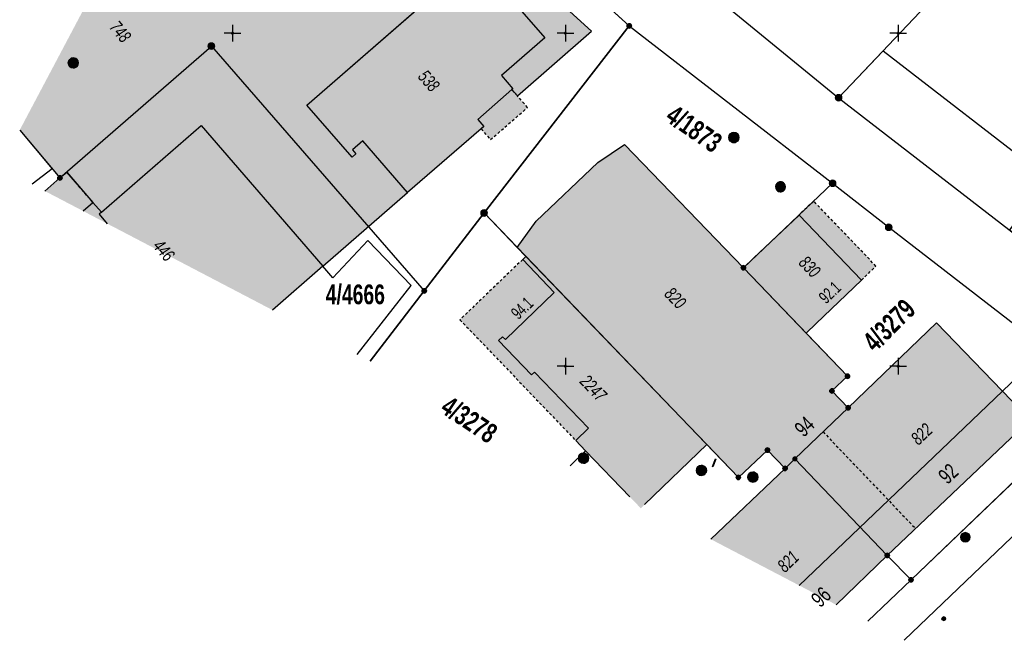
# Model space of a CAD drawing. Header units: metres. Extents: x 2695560 to 2696939, y 1260529 to 1262050.
# Tile 112 of 256: x 2695560 to 2695634, y 1260929 to 1260976. Entities that reach past the tile are written whole.
import ezdxf

# ---------------------------------------------------------------- set-up
doc = ezdxf.new("R2010")
doc.units = ezdxf.units.M
doc.linetypes.add('AUSGEZOGEN', pattern=[0])
doc.linetypes.add('VERDECKT2_S2', pattern=[0.36, 0.2, -0.16])
for name, color, linetype in [('XR$1$AV_Flächen (EO)', 7, 'AUSGEZOGEN'), ('XR$1$AV_Gebäudeflächen (BB)', 7, 'AUSGEZOGEN'), ('XR$1$AV_Gebäudeflächen (EO)', 7, 'AUSGEZOGEN'), ('XR$1$AV_Gebäudeflächen ut.', 7, 'AUSGEZOGEN'), ('XR$1$AV_Grenzpunkte', 7, 'AUSGEZOGEN'), ('XR$1$AV_Grundstück-Nr.', 7, 'AUSGEZOGEN'), ('XR$1$AV_Haus-Nr.', 7, 'AUSGEZOGEN'), ('XR$1$AV_Koordinatennetzpunkte', 7, 'AUSGEZOGEN'), ('XR$1$AV_Linien (BB)', 7, 'AUSGEZOGEN'), ('XR$1$AV_Linien (EO)', 7, 'AUSGEZOGEN'), ('XR$1$AV_Versicherung-Nr.', 7, 'AUSGEZOGEN'), ('XR$1$AW_LK_Schachtdeckel', 24, 'AUSGEZOGEN'), ('XR$1$AW_LK_Zwischenpunkt', 24, 'AUSGEZOGEN'), ('XR$1$EW_LK_Bauwerk', 1, 'AUSGEZOGEN'), ('XR$1$EW_LK_Knoten', 1, 'AUSGEZOGEN'), ('XR$1$Liegenschaftsgrenzen', 7, 'AUSGEZOGEN'), ('XR$1$PFAV', 255, 'AUSGEZOGEN'), ('XR$1$PFAW', 255, 'AUSGEZOGEN'), ('XR$1$PFEW', 255, 'AUSGEZOGEN'), ('XR$1$RAEW', 8, 'AUSGEZOGEN'), ('XR$1$RP_Abstandslinie', 7, 'AUSGEZOGEN')]:
    doc.layers.add(name, color=color, linetype=linetype)
doc.styles.add('ARIAL', font='arial.ttf')

# ---------------------------------------------------------------- blocks, each defined once
blk = doc.blocks.new('COMPLEXOBJECT_443')
at = {"layer": 'XR$1$AV_Linien (BB)', "color": 7, "linetype": 'AUSGEZOGEN', "transparency": 33554687}
blk.add_lwpolyline([(5625.444, 10929.421), (5664.073, 10966.374), (5707.358, 11007.742)], dxfattribs=at)
blk = doc.blocks.new('BAV15')
at = {"layer": 'XR$1$PFAV', "transparency": 33554687}
blk.add_hatch(color=7, dxfattribs=at).paths.add_polyline_path([(0.5, 0), (0.49, 0.1), (0.46, 0.2), (0.41, 0.29), (0.34, 0.36), (0.26, 0.42), (0.17, 0.47), (0.08, 0.49), (-0.03, 0.5), (-0.13, 0.48), (-0.22, 0.45), (-0.31, 0.4), (-0.38, 0.33), (-0.44, 0.24), (-0.48, 0.15), (-0.5, 0.05), (-0.5, -0.05), (-0.48, -0.15), (-0.44, -0.24), (-0.38, -0.33), (-0.31, -0.4), (-0.22, -0.45), (-0.13, -0.48), (-0.03, -0.5), (0.08, -0.49), (0.17, -0.47), (0.26, -0.42), (0.34, -0.36), (0.41, -0.29), (0.46, -0.2), (0.49, -0.1)])
at = {"color": 7, "transparency": 33554687}
for start, end in [(90, 270), (270, 90)]:
    blk.add_arc((0, 0), 0.5, start, end, dxfattribs=at)
at = {"layer": 'XR$1$PFAV', "transparency": 33554687}
blk.add_circle((0, 0), 0.5, dxfattribs=at)
blk = doc.blocks.new('BWAV20')
at = {"true_color": 0x000000, "transparency": 33554687}
blk.add_hatch(color=18, dxfattribs=at).paths.add_polyline_path([(0.17, 0), (0.16, 0.03), (0.15, 0.07), (0.14, 0.1), (0.11, 0.12), (0.09, 0.14), (0.06, 0.16), (0.03, 0.16), (-0.01, 0.17), (-0.04, 0.16), (-0.07, 0.15), (-0.1, 0.13), (-0.13, 0.11), (-0.15, 0.08), (-0.16, 0.05), (-0.17, 0.02), (-0.17, -0.02), (-0.16, -0.05), (-0.15, -0.08), (-0.13, -0.11), (-0.1, -0.13), (-0.07, -0.15), (-0.04, -0.16), (-0.01, -0.17), (0.03, -0.16), (0.06, -0.16), (0.09, -0.14), (0.11, -0.12), (0.14, -0.1), (0.15, -0.07), (0.16, -0.03)])
at = {"layer": 'XR$1$PFAV', "transparency": 33554687}
blk.add_hatch(color=7, dxfattribs=at).paths.add_polyline_path([(0.5, 0), (0.49, 0.1), (0.46, 0.2), (0.41, 0.29), (0.34, 0.36), (0.26, 0.42), (0.17, 0.47), (0.08, 0.49), (-0.03, 0.5), (-0.13, 0.48), (-0.22, 0.45), (-0.31, 0.4), (-0.38, 0.33), (-0.44, 0.24), (-0.48, 0.15), (-0.5, 0.05), (-0.5, -0.05), (-0.48, -0.15), (-0.44, -0.24), (-0.38, -0.33), (-0.31, -0.4), (-0.22, -0.45), (-0.13, -0.48), (-0.03, -0.5), (0.08, -0.49), (0.17, -0.47), (0.26, -0.42), (0.34, -0.36), (0.41, -0.29), (0.46, -0.2), (0.49, -0.1)])
blk = doc.blocks.new('BAV2041')
at = {"color": 7, "transparency": 33554687}
for p, q in [((-0.05, 0), (-0.5, 0)), ((0, 0.5), (0, 0.05)), ((0.05, 0), (0.5, 0)), ((0, -0.05), (0, -0.5))]:
    blk.add_line(p, q, dxfattribs=at)
blk.add_circle((0, 0), 0.05, dxfattribs=at)
for start, end in [(90, 270), (270, 90)]:
    blk.add_arc((0, 0), 0.05, start, end, dxfattribs=at)
blk = doc.blocks.new('BAW2092')
at = {"true_color": 0x000000, "transparency": 33554687}
blk.add_hatch(color=18, dxfattribs=at).paths.add_polyline_path([(-0.03, 0.5), (-0.03, -0.5), (0.03, -0.5), (0.03, 0.5)])
at = {"transparency": 33554687}
blk.add_lwpolyline([(-0.03, 0.5), (0.03, 0.5), (0.03, -0.5), (-0.03, -0.5), (-0.03, 0.5)], close=True, dxfattribs=at)
blk = doc.blocks.new('BAW2082')
at = {"layer": 'XR$1$PFAW', "transparency": 33554687}
blk.add_hatch(color=7, dxfattribs=at).paths.add_polyline_path([(0.509, -0.003), (0.499, 0.098), (0.469, 0.194), (0.42, 0.283), (0.354, 0.359), (0.274, 0.421), (0.183, 0.466), (0.085, 0.491), (-0.016, 0.496), (-0.116, 0.481), (-0.211, 0.446), (-0.297, 0.392), (-0.37, 0.323), (-0.428, 0.24), (-0.468, 0.147), (-0.488, 0.047), (-0.488, -0.054), (-0.468, -0.153), (-0.428, -0.246), (-0.37, -0.329), (-0.297, -0.398), (-0.211, -0.452), (-0.116, -0.487), (-0.016, -0.502), (0.085, -0.497), (0.183, -0.472), (0.274, -0.427), (0.354, -0.366), (0.42, -0.289), (0.469, -0.2), (0.499, -0.104)])
at = {"transparency": 33554687}
for start, end in [(91.19481, 268.80519), (268.80519, 91.19481)]:
    blk.add_arc((0.01, 0), 0.5, start, end, dxfattribs=at)
at = {"layer": 'XR$1$PFAW', "transparency": 33554687}
blk.add_circle((0.009, -0.003), 0.5, dxfattribs=at)
blk = doc.blocks.new('BAW2088')
at = {"layer": 'XR$1$PFAW', "transparency": 33554687}
blk.add_hatch(color=253, dxfattribs=at).paths.add_polyline_path([(0.51, 0), (0.5, 0.101), (0.47, 0.197), (0.421, 0.286), (0.355, 0.362), (0.275, 0.424), (0.184, 0.469), (0.086, 0.494), (-0.015, 0.499), (-0.115, 0.484), (-0.21, 0.449), (-0.296, 0.395), (-0.369, 0.326), (-0.427, 0.243), (-0.467, 0.15), (-0.487, 0.051), (-0.487, -0.051), (-0.467, -0.15), (-0.427, -0.243), (-0.369, -0.326), (-0.296, -0.395), (-0.21, -0.449), (-0.115, -0.484), (-0.015, -0.499), (0.086, -0.494), (0.184, -0.469), (0.275, -0.424), (0.355, -0.362), (0.421, -0.286), (0.47, -0.197), (0.5, -0.101)])
at = {"transparency": 33554687}
for start, end in [(91.19481, 268.80519), (268.80519, 91.19481)]:
    blk.add_arc((0.01, 0), 0.5, start, end, dxfattribs=at)
at = {"layer": 'XR$1$PFAW', "transparency": 33554687}
blk.add_circle((0.01, 0), 0.5, dxfattribs=at)
blk = doc.blocks.new('BAW2090')
at = {"layer": 'XR$1$PFAW', "lineweight": 25, "transparency": 33554687}
blk.add_hatch(color=7, dxfattribs=at).paths.add_polyline_path([(0.5, 0), (0.49, 0.101), (0.459, 0.197), (0.41, 0.286), (0.344, 0.362), (0.264, 0.424), (0.174, 0.469), (0.076, 0.494), (-0.025, 0.499), (-0.125, 0.484), (-0.22, 0.449), (-0.306, 0.395), (-0.379, 0.326), (-0.437, 0.243), (-0.477, 0.15), (-0.497, 0.051), (-0.497, -0.051), (-0.477, -0.15), (-0.437, -0.243), (-0.379, -0.326), (-0.306, -0.395), (-0.22, -0.449), (-0.125, -0.484), (-0.025, -0.499), (0.076, -0.494), (0.174, -0.469), (0.264, -0.424), (0.344, -0.362), (0.41, -0.286), (0.459, -0.197), (0.49, -0.101)])
at = {"lineweight": 25, "transparency": 33554687}
for p, q in [((-0.177, 0.468), (-0.177, -0.468)), ((0.179, 0.467), (0.177, -0.468))]:
    blk.add_line(p, q, dxfattribs=at)
for start, end in [(90, 180), (180, 270), (0, 90), (270, 0)]:
    blk.add_arc((0, 0), 0.5, start, end, dxfattribs=at)
blk = doc.blocks.new('BEWLP2574')
at = {"layer": 'XR$1$PFEW', "transparency": 33554687}
blk.add_hatch(color=7, dxfattribs=at).paths.add_polyline_path([(-0.5, 0), (-0.5, -0.05), (-0.49, -0.1), (-0.48, -0.15), (-0.46, -0.2), (-0.44, -0.24), (-0.41, -0.29), (-0.38, -0.33), (-0.34, -0.36), (-0.31, -0.4), (-0.26, -0.42), (-0.22, -0.45), (-0.17, -0.47), (-0.13, -0.48), (-0.08, -0.49), (-0.03, -0.5), (0.03, -0.5), (0.08, -0.49), (0.13, -0.48), (0.17, -0.47), (0.22, -0.45), (0.26, -0.42), (0.31, -0.4), (0.34, -0.36), (0.38, -0.33), (0.41, -0.29), (0.44, -0.24), (0.46, -0.2), (0.48, -0.15), (0.49, -0.1), (0.5, -0.05), (0.5, 0), (0.5, 0.05), (0.49, 0.1), (0.48, 0.15), (0.46, 0.2), (0.44, 0.24), (0.41, 0.29), (0.38, 0.33), (0.34, 0.36), (0.31, 0.39), (0.26, 0.42), (0.22, 0.45), (0.17, 0.47), (0.13, 0.48), (0.08, 0.49), (0.03, 0.5), (-0.03, 0.5), (-0.08, 0.49), (-0.13, 0.48), (-0.17, 0.47), (-0.22, 0.45), (-0.26, 0.42), (-0.31, 0.39), (-0.34, 0.36), (-0.38, 0.33), (-0.41, 0.29), (-0.44, 0.24), (-0.46, 0.2), (-0.48, 0.15), (-0.49, 0.1), (-0.5, 0.05)])
at = {"color": 1, "transparency": 33554687}
for start, end in [(90, 180), (0, 90), (180, 270), (270, 0)]:
    blk.add_arc((0, 0), 0.5, start, end, dxfattribs=at)
at = {"layer": 'XR$1$PFEW', "transparency": 33554687}
blk.add_circle((0, 0), 0.5, dxfattribs=at)
blk = doc.blocks.new('BEW957')
at = {"layer": 'XR$1$RAEW', "transparency": 33554687}
blk.add_hatch(color=1, dxfattribs=at).paths.add_polyline_path([(-0.5, 0), (-0.5, -0.05), (-0.49, -0.1), (-0.48, -0.15), (-0.46, -0.2), (-0.44, -0.24), (-0.41, -0.29), (-0.38, -0.33), (-0.34, -0.36), (-0.31, -0.4), (-0.26, -0.42), (-0.22, -0.45), (-0.17, -0.47), (-0.13, -0.48), (-0.08, -0.49), (-0.03, -0.5), (0.03, -0.5), (0.08, -0.49), (0.13, -0.48), (0.17, -0.47), (0.22, -0.45), (0.26, -0.42), (0.31, -0.4), (0.34, -0.36), (0.38, -0.33), (0.41, -0.29), (0.44, -0.24), (0.46, -0.2), (0.48, -0.15), (0.49, -0.1), (0.5, -0.05), (0.5, 0), (0.5, 0.05), (0.49, 0.1), (0.48, 0.15), (0.46, 0.2), (0.44, 0.24), (0.41, 0.29), (0.38, 0.33), (0.34, 0.36), (0.31, 0.4), (0.26, 0.42), (0.22, 0.45), (0.17, 0.47), (0.13, 0.48), (0.08, 0.49), (0.03, 0.5), (-0.03, 0.5), (-0.08, 0.49), (-0.13, 0.48), (-0.17, 0.47), (-0.22, 0.45), (-0.26, 0.42), (-0.31, 0.4), (-0.34, 0.36), (-0.38, 0.33), (-0.41, 0.29), (-0.44, 0.24), (-0.46, 0.2), (-0.48, 0.15), (-0.49, 0.1), (-0.5, 0.05)])
at = {"color": 1, "transparency": 33554687}
for start, end in [(90, 180), (180, 270), (0, 90), (270, 0)]:
    blk.add_arc((0, 0), 0.5, start, end, dxfattribs=at)
at = {"layer": 'XR$1$RAEW', "color": 1, "transparency": 33554687}
blk.add_circle((0, 0), 0.5, dxfattribs=at)

msp = doc.modelspace()

# ---------------------------------------------------------------- hatches: boundary and pattern name
at = {"transparency": 33554687}
for points in [[(2695590.135, 1260974.347), (2695589.103, 1260973.445), (2695592.515, 1260969.541), (2695593.547, 1260970.443)], [(2695611.492, 1260948.149), (2695612.437, 1260947.165), (2695616.442, 1260951.011), (2695615.497, 1260951.995)]]:
    msp.add_hatch(color=7, dxfattribs=at).paths.add_polyline_path(points)
at = {"layer": 'XR$1$AV_Gebäudeflächen (BB)', "true_color": 0xd2d2d2, "transparency": 33554687}
for points in [[(2695591.671, 1260978.223), (2695581.549, 1260969.417), (2695584.958, 1260965.499), (2695585.237, 1260965.742), (2695584.967, 1260966.052), (2695585.744, 1260966.727), (2695589.12, 1260962.847), (2695594.636, 1260967.63), (2695594.848, 1260967.813), (2695594.389, 1260968.341), (2695596.952, 1260970.571), (2695597.031, 1260970.64), (2695596.178, 1260971.621), (2695599.433, 1260974.452), (2695594.222, 1260980.442)], [(2695564.737, 1260961.461), (2695578.976, 1260954.02), (2695582.742, 1260957.311), (2695573.603, 1260967.88), (2695566.114, 1260961.375), (2695565.477, 1260962.106)], [(2695618.21, 1260942.85), (2695622.21, 1260946.69), (2695620.99, 1260947.95), (2695622.16, 1260949.05), (2695619.054, 1260952.287), (2695614.34, 1260957.2), (2695605.406, 1260966.451), (2695603.401, 1260965.112), (2695598.762, 1260960.685), (2695597.344, 1260958.728), (2695597.999, 1260958.048), (2695611.595, 1260943.918), (2695613.96, 1260941.46), (2695616.15, 1260943.51), (2695617.47, 1260942.14)], [(2695614.34, 1260957.2), (2695619.054, 1260952.287), (2695619.813, 1260953.015), (2695623.209, 1260956.273), (2695618.523, 1260961.158), (2695615.104, 1260957.923)], [(2695611.595, 1260943.918), (2695597.999, 1260958.048), (2695597.761, 1260957.819), (2695600.136, 1260955.346), (2695596.462, 1260951.809), (2695596.254, 1260952.025), (2695595.944, 1260951.727), (2695598.418, 1260949.157), (2695598.642, 1260949.372), (2695602.704, 1260945.149), (2695601.745, 1260944.227), (2695602.492, 1260943.45), (2695606.633, 1260939.144)], [(2695618.21, 1260942.85), (2695625.15, 1260935.6), (2695635.877, 1260945.784), (2695628.846, 1260953.076), (2695622.21, 1260946.69)], [(2695611.901, 1260936.815), (2695621.3, 1260931.903), (2695625.15, 1260935.6), (2695618.21, 1260942.85), (2695617.47, 1260942.14)]]:
    msp.add_hatch(color=254, dxfattribs=at).paths.add_polyline_path(points)
at = {"layer": 'XR$1$AV_Gebäudeflächen (EO)', "true_color": 0xebebeb, "transparency": 33554687}
for points in [[(2695595.342, 1260966.816), (2695598.122, 1260969.226), (2695597.361, 1260970.101), (2695596.952, 1260970.571), (2695594.389, 1260968.341), (2695594.848, 1260967.813), (2695594.636, 1260967.63)], [(2695561.873, 1260962.957), (2695564.737, 1260961.461), (2695565.477, 1260962.106), (2695564.163, 1260963.614), (2695563.516, 1260964.377), (2695563, 1260963.94)], [(2695618.523, 1260961.158), (2695623.209, 1260956.273), (2695624.299, 1260957.32), (2695619.621, 1260962.198)], [(2695597.761, 1260957.819), (2695593.048, 1260953.296), (2695601.745, 1260944.227), (2695602.704, 1260945.149), (2695598.642, 1260949.372), (2695598.418, 1260949.157), (2695595.944, 1260951.727), (2695596.254, 1260952.025), (2695596.462, 1260951.809), (2695600.136, 1260955.346)]]:
    msp.add_hatch(color=7, dxfattribs=at).paths.add_polyline_path(points)
at = {"layer": 'XR$1$AV_Gebäudeflächen ut.', "true_color": 0xf5f5f5, "transparency": 33554687}
msp.add_hatch(color=7, dxfattribs=at).paths.add_polyline_path([(2695566.438, 1260979.73), (2695559.98, 1260967.536), (2695563, 1260963.94), (2695563.516, 1260964.377), (2695565.477, 1260962.106), (2695566.114, 1260961.375), (2695573.603, 1260967.88), (2695582.742, 1260957.311), (2695589.12, 1260962.847), (2695585.744, 1260966.727), (2695584.967, 1260966.052), (2695585.237, 1260965.742), (2695584.958, 1260965.499), (2695581.549, 1260969.417), (2695594.222, 1260980.442), (2695599.433, 1260974.452), (2695596.178, 1260971.621), (2695597.031, 1260970.64), (2695596.952, 1260970.571), (2695597.361, 1260970.101), (2695602.942, 1260974.957), (2695590.383, 1260986.371), (2695587.341, 1260983.724), (2695587.434, 1260983.61), (2695582.695, 1260979.706), (2695582.759, 1260979.629), (2695582.566, 1260979.47), (2695582.502, 1260979.547), (2695579.824, 1260977.341), (2695579.888, 1260977.263), (2695579.573, 1260977.017), (2695577.88, 1260979.059), (2695577.718, 1260978.925), (2695575.706, 1260981.354), (2695574.694, 1260980.523), (2695571.885, 1260983.951), (2695569.707, 1260982.145), (2695569.573, 1260982.307)])

# ---------------------------------------------------------------- linework, layer by layer
at = {"layer": 'XR$1$AV_Flächen (EO)', "color": 7, "linetype": 'VERDECKT2_S2', "transparency": 33554687}
for p, q in [((2695594.636, 1260967.63), (2695595.342, 1260966.816)), ((2695563.516, 1260964.377), (2695563, 1260963.94)), ((2695565.477, 1260962.106), (2695564.163, 1260963.614))]:
    msp.add_line(p, q, dxfattribs=at)
at = {"layer": 'XR$1$AV_Flächen (EO)', "color": 7, "linetype": 'AUSGEZOGEN', "transparency": 33554687}
for p, q in [((2695564.163, 1260963.614), (2695563.516, 1260964.377)), ((2695563, 1260963.94), (2695561.873, 1260962.957)), ((2695582.742, 1260957.311), (2695589.12, 1260962.847)), ((2695564.737, 1260961.461), (2695565.477, 1260962.106)), ((2695618.523, 1260961.158), (2695623.209, 1260956.273))]:
    msp.add_line(p, q, dxfattribs=at)
for points in [[(2695596.952, 1260970.571), (2695597.361, 1260970.101), (2695602.942, 1260974.957), (2695590.383, 1260986.371), (2695587.341, 1260983.724)], [(2695589.12, 1260962.847), (2695585.744, 1260966.727), (2695584.967, 1260966.052), (2695585.237, 1260965.742), (2695584.958, 1260965.499), (2695581.549, 1260969.417), (2695594.222, 1260980.442), (2695599.433, 1260974.452), (2695596.178, 1260971.621), (2695597.031, 1260970.64), (2695596.952, 1260970.571)], [(2695596.952, 1260970.571), (2695594.389, 1260968.341), (2695594.848, 1260967.813), (2695594.636, 1260967.63)], [(2695565.477, 1260962.106), (2695566.114, 1260961.375), (2695573.603, 1260967.88), (2695582.742, 1260957.311)], [(2695559.98, 1260967.536), (2695563, 1260963.94), (2695563.516, 1260964.377), (2695565.477, 1260962.106)], [(2695601.745, 1260944.227), (2695602.704, 1260945.149), (2695598.642, 1260949.372), (2695598.418, 1260949.157), (2695595.944, 1260951.727), (2695596.254, 1260952.025), (2695596.462, 1260951.809), (2695600.136, 1260955.346), (2695597.761, 1260957.819)]]:
    msp.add_lwpolyline(points, dxfattribs=at)
at = {"layer": 'XR$1$AV_Flächen (EO)', "color": 7, "linetype": 'VERDECKT2_S2', "transparency": 33554687}
for points in [[(2695595.342, 1260966.816), (2695598.122, 1260969.226), (2695597.361, 1260970.101), (2695596.952, 1260970.571)], [(2695623.209, 1260956.273), (2695624.299, 1260957.32), (2695619.621, 1260962.198), (2695618.523, 1260961.158)], [(2695597.761, 1260957.819), (2695593.048, 1260953.296), (2695601.745, 1260944.227)]]:
    msp.add_lwpolyline(points, dxfattribs=at)
at = {"layer": 'XR$1$AV_Linien (BB)', "color": 7, "linetype": 'AUSGEZOGEN', "transparency": 33554687}
for p, q in [((2695597.344, 1260958.728), (2695594.86, 1260961.31)), ((2695597.344, 1260958.728), (2695598.762, 1260960.685)), ((2695597.344, 1260958.728), (2695597.999, 1260958.048)), ((2695597.999, 1260958.048), (2695611.595, 1260943.918)), ((2695582.742, 1260957.311), (2695578.976, 1260954.02)), ((2695614.34, 1260957.2), (2695619.054, 1260952.287)), ((2695622.21, 1260946.69), (2695618.21, 1260942.85)), ((2695602.492, 1260943.45), (2695601.339, 1260942.334)), ((2695602.492, 1260943.45), (2695605.814, 1260939.996)), ((2695606.918, 1260939.419), (2695611.595, 1260943.918)), ((2695611.595, 1260943.918), (2695613.96, 1260941.46)), ((2695618.21, 1260942.85), (2695617.47, 1260942.14)), ((2695625.15, 1260935.6), (2695618.21, 1260942.85)), ((2695611.901, 1260936.815), (2695617.47, 1260942.14)), ((2695625.15, 1260935.6), (2695621.3, 1260931.903))]:
    msp.add_line(p, q, dxfattribs=at)
for points in [[(2695624.047, 1261017.91), (2695623.201, 1261018.781), (2695619.54, 1261015.242), (2695616.392, 1261018.484), (2695616.053, 1261018.833), (2695606.76, 1261009.81), (2695591.181, 1260994.767), (2695621.49, 1260969.96), (2695624.846, 1260973.496), (2695637.292, 1260963.879), (2695634.327, 1260960.041), (2695645.42, 1260951.47)], [(2695594.222, 1260980.442), (2695593.776, 1260980.955), (2695596.416, 1260983.86), (2695605.77, 1260975.36), (2695594.86, 1260961.31)], [(2695594.222, 1260980.442), (2695599.433, 1260974.452), (2695596.178, 1260971.621), (2695597.031, 1260970.64), (2695596.952, 1260970.571), (2695594.389, 1260968.341), (2695594.848, 1260967.813), (2695594.636, 1260967.63), (2695589.12, 1260962.847)], [(2695589.12, 1260962.847), (2695585.744, 1260966.727), (2695584.967, 1260966.052), (2695585.237, 1260965.742), (2695584.958, 1260965.499), (2695581.549, 1260969.417), (2695591.671, 1260978.223)], [(2695564.737, 1260961.461), (2695565.477, 1260962.106), (2695566.114, 1260961.375), (2695573.603, 1260967.88), (2695582.742, 1260957.311)], [(2695559.979, 1260967.533), (2695562.428, 1260964.62), (2695560.908, 1260963.462)], [(2695598.762, 1260960.685), (2695603.401, 1260965.112), (2695605.406, 1260966.451), (2695614.34, 1260957.2)], [(2695594.86, 1260961.31), (2695590.364, 1260955.466), (2695586.305, 1260950.19)], [(2695614.34, 1260957.2), (2695615.104, 1260957.923), (2695618.523, 1260961.158), (2695623.209, 1260956.273), (2695619.813, 1260953.015), (2695619.054, 1260952.287)], [(2695585.334, 1260950.697), (2695589.373, 1260955.857), (2695586.124, 1260959.253), (2695583.494, 1260956.441), (2695582.742, 1260957.311)], [(2695602.492, 1260943.45), (2695601.745, 1260944.227), (2695602.704, 1260945.149), (2695598.642, 1260949.372), (2695598.418, 1260949.157), (2695595.944, 1260951.727), (2695596.254, 1260952.025), (2695596.462, 1260951.809), (2695600.136, 1260955.346), (2695597.761, 1260957.819), (2695597.999, 1260958.048)], [(2695622.21, 1260946.69), (2695628.846, 1260953.076), (2695635.877, 1260945.784), (2695625.15, 1260935.6)], [(2695619.054, 1260952.287), (2695622.16, 1260949.05), (2695620.99, 1260947.95), (2695622.21, 1260946.69)], [(2695623.686, 1260930.657), (2695626.93, 1260933.77), (2695641.49, 1260947.71), (2695645.42, 1260951.47)], [(2695617.47, 1260942.14), (2695616.15, 1260943.51), (2695613.96, 1260941.46)]]:
    msp.add_lwpolyline(points, dxfattribs=at)
at = {"layer": 'XR$1$AV_Linien (EO)', "color": 7, "linetype": 'VERDECKT2_S2', "transparency": 33554687}
msp.add_line((2695620.324, 1260944.879), (2695627.275, 1260937.617), dxfattribs=at)
at = {"layer": 'XR$1$AV_Linien (EO)', "color": 7, "linetype": 'AUSGEZOGEN', "transparency": 33554687}
msp.add_lwpolyline([(2695566.114, 1260961.375), (2695565.947, 1260961.214), (2695566.56, 1260960.508)], dxfattribs=at)
at = {"layer": 'XR$1$Liegenschaftsgrenzen', "color": 7, "linetype": 'AUSGEZOGEN', "transparency": 33554687}
for p, q in [((2695605.77, 1260975.36), (2695587.9, 1260991.6)), ((2695594.86, 1260961.31), (2695605.77, 1260975.36)), ((2695605.77, 1260975.36), (2695621.04, 1260963.54)), ((2695559.979, 1260967.533), (2695563, 1260963.94)), ((2695563, 1260963.94), (2695561.872, 1260962.958)), ((2695590.364, 1260955.466), (2695594.86, 1260961.31)), ((2695586.305, 1260950.19), (2695590.364, 1260955.466)), ((2695641.49, 1260947.71), (2695626.93, 1260933.77)), ((2695626.93, 1260933.77), (2695623.686, 1260930.657))]:
    msp.add_line(p, q, dxfattribs=at)
for points in [[(2695652.97, 1261003.12), (2695621.49, 1260969.96), (2695645.42, 1260951.47)], [(2695563, 1260963.94), (2695574.376, 1260973.84), (2695590.364, 1260955.466)], [(2695621.04, 1260963.54), (2695614.34, 1260957.2), (2695622.16, 1260949.05), (2695620.99, 1260947.95), (2695622.21, 1260946.69), (2695618.21, 1260942.85)], [(2695621.04, 1260963.54), (2695625.26, 1260960.24), (2695641.49, 1260947.71)], [(2695618.21, 1260942.85), (2695617.47, 1260942.14), (2695616.15, 1260943.51), (2695613.96, 1260941.46), (2695594.86, 1260961.31)], [(2695618.21, 1260942.85), (2695625.15, 1260935.6), (2695626.93, 1260933.77)]]:
    msp.add_lwpolyline(points, dxfattribs=at)
at = {"layer": 'XR$1$RP_Abstandslinie', "color": 7, "linetype": 'AUSGEZOGEN', "transparency": 33554687}
msp.add_lwpolyline([(2695618.541, 1260933.345), (2695630.35, 1260944.64), (2695667.33, 1260980.02)], dxfattribs=at)

# ---------------------------------------------------------------- block references
at = {"layer": 'XR$1$AV_Grenzpunkte', "color": 7, "linetype": 'AUSGEZOGEN', "lineweight": -3, "transparency": 33554687}
for name, p, xscale, yscale in [('BAV15', (2695605.77, 1260975.36), 0.3249999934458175, 0.3249999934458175), ('BAV15', (2695574.376, 1260973.84), 0.4549999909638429, 0.4549999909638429), ('BAV15', (2695621.49, 1260969.96), 0.4549999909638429, 0.4549999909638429), ('BAV15', (2695563, 1260963.94), 0.3249999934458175, 0.3249999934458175), ('BAV15', (2695621.04, 1260963.54), 0.4549999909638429, 0.4549999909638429), ('BAV15', (2695594.86, 1260961.31), 0.4549999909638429, 0.4549999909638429), ('BAV15', (2695625.26, 1260960.24), 0.4549999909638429, 0.4549999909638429), ('BAV15', (2695614.34, 1260957.2), 0.3249999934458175, 0.3249999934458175), ('BAV15', (2695590.364, 1260955.466), 0.3249999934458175, 0.3249999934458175), ('BAV15', (2695622.16, 1260949.05), 0.3249999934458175, 0.3249999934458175), ('BAV15', (2695620.99, 1260947.95), 0.3249999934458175, 0.3249999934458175), ('BAV15', (2695622.21, 1260946.69), 0.3249999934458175, 0.3249999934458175), ('BAV15', (2695616.15, 1260943.51), 0.3249999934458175, 0.3249999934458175), ('BWAV20', (2695618.21, 1260942.85), 0.3899999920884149, 0.3899999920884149), ('BAV15', (2695617.47, 1260942.14), 0.3249999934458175, 0.3249999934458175), ('BAV15', (2695613.96, 1260941.46), 0.3249999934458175, 0.3249999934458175), ('BAV15', (2695625.15, 1260935.6), 0.3249999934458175, 0.3249999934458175), ('BAV15', (2695626.93, 1260933.77), 0.3249999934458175, 0.3249999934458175)]:
    msp.add_blockref(name, p, dxfattribs=dict(at, xscale=xscale, yscale=yscale))
at = {"layer": 'XR$1$AV_Koordinatennetzpunkte', "color": 7, "linetype": 'AUSGEZOGEN', "lineweight": -3, "transparency": 33554687, "xscale": 1.25, "yscale": 1.25}
for p in [(2695575.97, 1260974.81), (2695600.97, 1260974.81), (2695625.97, 1260974.81), (2695600.97, 1260949.81), (2695625.97, 1260949.81)]:
    msp.add_blockref('BAV2041', p, dxfattribs=at)
at = {"layer": 'XR$1$AV_Linien (BB)', "color": 7, "linetype": 'AUSGEZOGEN', "lineweight": -3, "transparency": 33554687}
msp.add_blockref('COMPLEXOBJECT_443', (2690000.97, 1249999.81), dxfattribs=at)
at = {"layer": 'XR$1$AW_LK_Schachtdeckel', "color": 24, "linetype": 'AUSGEZOGEN', "lineweight": -3, "transparency": 33554687}
for name, p, xscale, yscale in [('BAW2082', (2695563.998, 1260972.58), 0.7499999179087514, 0.7499999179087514), ('BAW2088', (2695602.321, 1260942.908), 0.7578193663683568, 0.7578193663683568), ('BAW2082', (2695611.179, 1260941.983), 0.7499999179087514, 0.7499999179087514), ('BAW2082', (2695615.045, 1260941.488), 0.7499999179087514, 0.7499999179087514)]:
    msp.add_blockref(name, p, dxfattribs=dict(at, xscale=xscale, yscale=yscale))
for name, p, xscale, yscale, rotation in [('BAW2088', (2695613.619, 1260966.982), 0.7578193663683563, 0.7578193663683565, 313.419221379), ('BAW2090', (2695617.125, 1260963.277), 0.7499999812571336, 0.7499999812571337, 313.4192213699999)]:
    msp.add_blockref(name, p, dxfattribs=dict(at, xscale=xscale, yscale=yscale, rotation=rotation))
at = {"layer": 'XR$1$AW_LK_Zwischenpunkt', "color": 24, "linetype": 'AUSGEZOGEN', "lineweight": -3, "transparency": 33554687, "xscale": 0.6249999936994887, "yscale": 0.6249999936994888, "rotation": 338.853419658}
msp.add_blockref('BAW2092', (2695612.141, 1260942.556), dxfattribs=at)
at = {"layer": 'XR$1$EW_LK_Bauwerk', "color": 1, "linetype": 'AUSGEZOGEN', "lineweight": -3, "transparency": 33554687, "xscale": 0.6874999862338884, "yscale": 0.6874999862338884}
msp.add_blockref('BEWLP2574', (2695631.015, 1260936.968), dxfattribs=at)
at = {"layer": 'XR$1$EW_LK_Knoten', "color": 1, "linetype": 'AUSGEZOGEN', "lineweight": -3, "transparency": 33554687, "xscale": 0.2749999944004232, "yscale": 0.2749999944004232}
msp.add_blockref('BEW957', (2695629.392, 1260930.854), dxfattribs=at)

# ---------------------------------------------------------------- texts
at = {"layer": 'XR$1$AV_Grundstück-Nr.', "color": 7, "transparency": 33554687, "char_height": 1.48491, "attachment_point": 5, "style": 'ARIAL'}
for s, insert, width, rotation in [('\\A1;{\\fArial|i0|b1;\\H1.484908;\\W0.700000;\\C7;4/1873}\\P', (2695610.629, 1260967.623), 4.98214, 325.3545), ('\\A1;{\\fArial|i0|b1;\\H1.484908;\\W0.700000;\\C7;4/3279}\\P', (2695625.293, 1260952.876), 4.99135, 44.4096), ('\\A1;{\\fArial|i0|b1;\\H1.484908;\\W0.700000;\\C7;4/3278}\\P', (2695593.736, 1260945.78), 4.99135, 326.4192)]:
    msp.add_mtext(s, dxfattribs=dict(at, insert=insert, width=width, rotation=rotation))
at = {"layer": 'XR$1$AV_Grundstück-Nr.', "color": 7, "transparency": 33554687, "insert": (2695585.192, 1260955.181), "char_height": 1.48491, "width": 4.99135, "attachment_point": 5, "style": 'ARIAL'}
msp.add_mtext('\\A1;{\\fArial|i0|b1;\\H1.484908;\\W0.700000;\\C7;4/4666}\\P', dxfattribs=at)
at = {"layer": 'XR$1$AV_Haus-Nr.', "color": 7, "transparency": 33554687, "attachment_point": 8, "style": 'ARIAL'}
for s, insert, char_height, width, rotation in [('\\W0.66;92.1', (2695621.164, 1260955.005), 0.92968, 2.03566, 43.8165), ('\\W0.66;94.1', (2695598.047, 1260953.828), 0.92968, 2.03566, 43.8795), ('\\W0.70;94', (2695619.34, 1260944.853), 1.1621, 1.68109, 43.8318), ('\\W0.70;92', (2695630.138, 1260941.306), 1.1621, 1.68109, 43.5132), ('\\W0.70;96', (2695620.583, 1260932.056), 1.1621, 1.68109, 43.839)]:
    msp.add_mtext(s, dxfattribs=dict(at, insert=insert, char_height=char_height, width=width, rotation=rotation))
at = {"layer": 'XR$1$AV_Versicherung-Nr.', "color": 7, "transparency": 33554687, "char_height": 0.96842, "attachment_point": 5, "style": 'ARIAL'}
for s, insert, width, rotation in [('\\A1;{\\fArial|i1|b0;\\H0.968418;\\W0.700000;\\C7;748}\\P', (2695567.534, 1260974.922), 1.93301, 310.0248), ('\\A1;{\\fArial|i1|b0;\\H0.968418;\\W0.700000;\\C7;538}\\P', (2695590.711, 1260971.233), 1.93301, 311.022), ('\\A1;{\\fArial|i1|b0;\\H0.968418;\\W0.700000;\\C7;446}\\P', (2695570.803, 1260958.501), 1.93301, 310.8501), ('\\A1;{\\fArial|i1|b0;\\H0.968418;\\W0.700000;\\C7;830}\\P', (2695619.317, 1260957.276), 1.93301, 313.8147), ('\\A1;{\\fArial|i1|b0;\\H0.968418;\\W0.700000;\\C7;820}\\P', (2695609.225, 1260954.926), 1.93301, 314.001), ('\\A1;{\\fArial|i1|b0;\\H0.968418;\\W0.700000;\\C7;2247}\\P', (2695603.076, 1260948.166), 2.46457, 313.8966), ('\\A1;{\\fArial|i1|b0;\\H0.968418;\\W0.700000;\\C7;822}\\P', (2695627.734, 1260944.713), 1.93301, 43.5132), ('\\A1;{\\fArial|i1|b0;\\H0.968418;\\W0.700000;\\C7;821}\\P', (2695617.701, 1260935.149), 1.92219, 43.839)]:
    msp.add_mtext(s, dxfattribs=dict(at, insert=insert, width=width, rotation=rotation))

doc.saveas('drawing.dxf')
